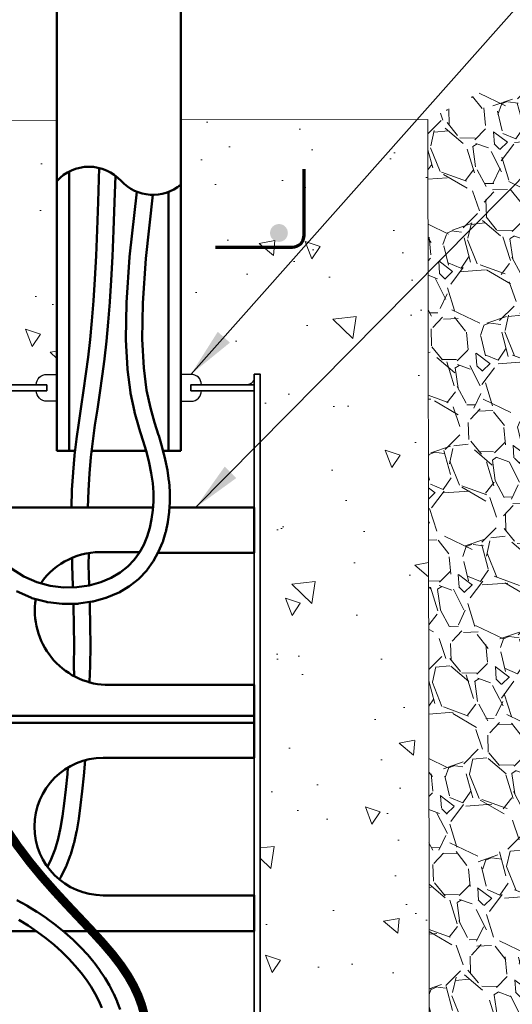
# Model space of a CAD drawing. Header units: inches. Extents: x 0 to 21.3, y 0 to 11.
# Tile 4 of 7: x 5.3 to 6.6, y 6.2 to 8.7. Entities that reach past the tile are written whole.
import ezdxf

# ---------------------------------------------------------------- set-up
doc = ezdxf.new("R2010")
doc.units = ezdxf.units.IN
doc.header["$LTSCALE"] = 0.375
doc.header["$MEASUREMENT"] = 0
for name, color, linetype, lineweight in [('E-AFLD-CIRC-SERS', 203, 'CONTINUOUS', 50), ('E-AFLD-DEVC', 23, 'CONTINUOUS', 50), ('E-GRND-EQUI', 83, 'CONTINUOUS', 50), ('E-POWR-CNDT', 83, 'CONTINUOUS', 50), ('G-ANNO-PATT', 252, 'CONTINUOUS', 18), ('S-FABR-PL~~', 142, 'CONTINUOUS', 35), ('S-FSTN-MISC', 13, 'CONTINUOUS', 25), ('S-REIN-RBAR', 5, 'CONTINUOUS', 70)]:
    doc.layers.add(name, color=color, linetype=linetype, lineweight=lineweight)
doc.layers.add('G-ANNO-TEXT', color=7, linetype='CONTINUOUS')
doc.styles.add('01-E-BLDG-1_1', font='arial.ttf', dxfattribs={"height": 0.09375})
doc.dimstyles.new('01-E-BLDG-1_1', dxfattribs={"dimtxt": 0.09375, "dimasz": 0.125, "dimexe": 0.0625, "dimexo": 0.0625, "dimgap": 0.0625, "dimtad": 1, "dimdec": 4, "dimzin": 3, "dimdsep": 46, "dimlunit": 4, "dimtxsty": '01-E-BLDG-1_1', "dimcen": 0.0625, "dimclrd": 1, "dimclre": 1, "dimclrt": 256, "dimazin": 0, "dimtfac": 1, "dimtdec": 4, "dimtmove": 1, "dimatfit": 3, "dimfxl": 1, "dimfrac": 2, "dimtolj": 1, "dimtzin": 3, "dimlwd": 0, "dimlwe": 0, "dimarcsym": 0})

msp = doc.modelspace()

# ---------------------------------------------------------------- hatches: boundary and pattern name
at = {"layer": 'G-ANNO-PATT'}
h = msp.add_hatch(dxfattribs=at)
h.set_pattern_fill('GRAVEL', color=256, scale=0.25, angle=111.9999999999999, style=0)
h.set_pattern_definition([(340.012787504, (-0.1156471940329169, 0.07324144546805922), (2.835376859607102, -1.011502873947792), [0.03363399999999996, -3.329772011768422]), (296.9697407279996, (-0.08403894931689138, 0.06174497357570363), (-1.355615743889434, 2.687899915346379), [0.05771699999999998, -5.713981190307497]), (244.510447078, (-0.0578631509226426, 0.0103049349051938), (1.61323911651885, 3.348127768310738), [0.04069699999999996, -4.029008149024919]), (19.27368900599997, (0.03660998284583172, -0.05668257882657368), (-4.729570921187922, -1.641237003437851), [0.0525595, -5.20338951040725]), (44.83365417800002, (0.08622365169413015, -0.03933369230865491), (-2.313293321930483, -2.282799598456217), [0.05153875, -5.102343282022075]), (109.2736890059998, (0.1227727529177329, -0.002996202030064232), (1.641237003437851, -4.729570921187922), [0.05255949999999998, -5.203389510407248]), (149.6942404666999, (0.1054238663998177, 0.04661746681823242), (3.535431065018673, -2.076831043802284), [0.06950724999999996, -6.881212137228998]), (184.2553283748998, (0.04541518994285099, 0.08169179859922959), (-5.75507273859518, -0.4377645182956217), [0.06562199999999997, -6.496580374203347]), (233.429565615, (-0.02002593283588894, 0.07682256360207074), (-2.264134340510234, -3.071839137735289), [0.05273749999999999, -5.221018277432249]), (287.2363583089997, (-0.05144752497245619, 0.03446771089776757), (-0.7983721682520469, 2.643407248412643), [0.06020799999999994, -2.950190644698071]), (334.3974377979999, (-0.03360704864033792, -0.02303635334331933), (3.673575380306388, -1.751383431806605), [0.077862, -7.708343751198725]), (250.814074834, (-0.05378718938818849, 0.173731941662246), (-0.735214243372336, -2.184481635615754), [0.02657524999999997, -2.630961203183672]), (283.4692343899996, (-0.06252077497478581, 0.1486326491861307), (-0.7538795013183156, 3.200650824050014), [0.05055924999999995, -5.005377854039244]), (337, (-0.05074432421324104, 0.09946390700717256), (0.2317959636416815, 0.09365164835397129), [0.03535524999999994, -0.3181981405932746]), (315.198590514, (-0.0720042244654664, 0.07199999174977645), (-0.9318501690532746, 0.9716765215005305), [0.0190395, -1.884903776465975]), (43.80140948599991, (-0.05849473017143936, 0.05858382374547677), (-0.6017362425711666, -0.5127509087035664), [0.02692575, -1.319365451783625]), (142.9637565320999, (-0.03906119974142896, 0.07722082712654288), (-0.7445468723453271, 0.5080845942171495), [0.04373224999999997, -1.414005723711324]), (273.5650511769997, (-0.0739705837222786, 0.1035615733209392), (0.04449266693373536, 0.5572435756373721), [0.03162274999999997, -0.7589466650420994]), (128.389540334, (-0.004176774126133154, -0.07585783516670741), (-1.631904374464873, 2.037004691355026), [0.0443, -4.38571128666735]), (182.3461759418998, (-0.03168735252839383, -0.04113510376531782), (2.924362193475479, 0.1029842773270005), [0.03716524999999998, -3.679351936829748]), (45.19859051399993, (-0.1203297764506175, 0.08483124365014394), (-0.9716765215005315, -0.9318501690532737), [0.03807875, -1.865864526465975]), (95.61045966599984, (-0.09349744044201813, 0.1118502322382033), (0.2411285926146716, -2.598914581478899), [0.04429999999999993, -4.385711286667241]), (91.44395477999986, (0.1395367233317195, -0.01779381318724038), (0.004666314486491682, -1.346283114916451), [0.04271999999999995, -2.093280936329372]), (46.77514056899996, (0.1384602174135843, 0.02491263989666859), (-2.081497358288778, -2.189147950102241), [0.03579449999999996, -3.543660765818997]), (178.8014094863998, (0.1105296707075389, 0.1808008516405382), (-1.346283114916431, -0.004666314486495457), [0.03807874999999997, -1.865864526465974]), (129.3540246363, (0.07245913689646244, 0.1815973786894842), (2.144655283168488, -2.638740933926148), [0.04190775, -4.14885590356]), (181.4439547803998, (0.1564189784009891, 0.06722082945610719), (1.34628311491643, 0.004666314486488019), [0.02135999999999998, -2.114640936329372]), (213.3099324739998, (0.1161487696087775, 0.1668930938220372), (-0.8335322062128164, -0.6064025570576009), [0.0127475, -1.2620073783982]), (277.9637565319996, (0.1054954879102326, 0.1598925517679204), (-0.04915898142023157, 0.7890395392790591), [0.05153874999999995, -0.9792376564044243]), (298.0090059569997, (0.1126360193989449, 0.1088507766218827), (-1.168312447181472, 2.224307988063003), [0.04776249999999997, -4.728480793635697]), (55.69006752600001, (-0.01819956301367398, 0.08564947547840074), (-0.369940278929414, -0.4190992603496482), [0.03605549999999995, -0.8653323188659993]), (105.1572265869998, (0.002123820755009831, 0.1154313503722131), (-1.128486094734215, 4.127834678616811), [0.06294849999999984, -6.231890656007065]), (172.9453959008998, (-0.01433521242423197, 0.1761898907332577), (1.997178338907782, -0.2716223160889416), [0.02573899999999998, -2.548168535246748]), (201.9999999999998, (-0.03987943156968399, 0.1793510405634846), (-0.1381443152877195, -0.3254476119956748), [0.015, -0.2349999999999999]), (232.2564371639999, (0.1075551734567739, 0.1014053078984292), (1.247965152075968, 1.582745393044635), [0.03473099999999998, -3.438379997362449]), (160.0127875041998, (0.08629527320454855, 0.07394139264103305), (-2.83537685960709, 1.01150287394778), [0.06726799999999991, -3.296138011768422]), (111.9999999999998, (0.02307878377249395, 0.09693433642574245), (-0.3254476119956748, 0.1381443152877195), [0.06499999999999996, -0.1849999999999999]), (77.30484646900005, (-0.001270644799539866, 0.1572012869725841), (0.68605526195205, 2.97352117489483), [0.0395285, -3.9133185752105]), (6.054604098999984, (0.007416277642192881, 0.1957634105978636), (1.02083550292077, 0.142810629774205), [0.03640049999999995, -1.783626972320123]), (319.645975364, (0.04361377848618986, 0.1996028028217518), (4.097340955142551, -3.467606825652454), [0.05926625, -5.867368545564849]), (287.4260787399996, (0.08877818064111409, 0.1612273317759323), (0.9856754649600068, -3.106999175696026), [0.0626997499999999, -6.207268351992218])])
h.paths.add_polyline_path([(6.741737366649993, 6.424272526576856), (6.753962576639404, 7.332890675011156), (6.601095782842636, 7.714158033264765), (6.730642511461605, 8.24520657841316), (6.668953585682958, 8.621880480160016), (6.371685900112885, 8.468660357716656), (6.376448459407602, 5.455133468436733), (6.689780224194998, 5.638027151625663)])
h = msp.add_hatch(dxfattribs=at)
h.set_pattern_fill('AR-CONC', color=256, scale=0.0625, angle=450)
h.set_pattern_definition([(140, (0.1835779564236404, 1.509903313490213e-14), (0.03922008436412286, 0.4482876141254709), [0.046875, -0.515625]), (84.99999999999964, (0.1835779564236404, 1.509903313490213e-14), (-0.4701200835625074, -0.08671958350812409), [0.03749999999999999, -0.4124999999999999]), (190.4514444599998, (0.1868462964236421, 0.03735730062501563), (-0.4308999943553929, 0.3615680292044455), [0.03983761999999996, -0.4382138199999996]), (136.1841999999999, (0.05857795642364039, 1.509903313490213e-14), (0.1034495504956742, 0.6670258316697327), [0.07031249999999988, -0.773437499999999]), (186.6356354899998, (0.06719877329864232, 0.05558546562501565), (-0.6088241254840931, 0.5841637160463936), [0.05975646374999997, -0.6573210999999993]), (81.18416398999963, (0.05857795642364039, 1.509903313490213e-14), (-0.608824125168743, 0.5841637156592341), [0.05624999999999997, -0.6187500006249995]), (110.9999999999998, (0.08982795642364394, 0.0625000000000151), (0.2516368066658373, 0.3730669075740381), [0.04687499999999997, -0.5156249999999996]), (56.00000000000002, (0.08982795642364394, 0.0625000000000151), (-0.4532187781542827, 0.1520720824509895), [0.03749999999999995, -0.4124999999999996]), (161.4514447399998, (0.1107976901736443, 0.09358890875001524), (-0.2015819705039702, 0.5251389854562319), [0.03983761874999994, -0.4382138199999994]), (127.5, (0.1835779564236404, 1.509903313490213e-14), (-0.2080586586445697, 0.00759990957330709), [0, -0.4074999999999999, 0, -0.4187499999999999, 0, -0.4140624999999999]), (97.4999999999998, (0.1835779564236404, 1.509903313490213e-14), (-0.2465073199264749, 0.1644184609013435), [0, -0.2387499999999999, 0, -0.3981249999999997, 0, -0.1578124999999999]), (57.49999999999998, (0.1835779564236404, -0.1393749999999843), (0.01409679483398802, 0.3336390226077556), [0, -0.1562499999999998, 0, -0.4874999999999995, 0, -0.6468749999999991]), (47.49999999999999, (0.1835779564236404, -0.2018749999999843), (-0.06256561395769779, 0.3644913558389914), [0, -0.203125, 0, -0.32375, 0, -0.459375])])
edge = h.paths.add_edge_path(flags=16)
edge.add_arc((5.029484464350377, 8.109101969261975), 0.005729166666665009, 90, 450)
edge = h.paths.add_edge_path(flags=16)
edge.add_arc((4.577077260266, 8.109101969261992), 0.005729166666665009, 90, 450)
edge = h.paths.add_edge_path(flags=16)
edge.add_arc((5.938447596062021, 8.115464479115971), 0.005729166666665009, 90, 450)
edge = h.paths.add_edge_path(flags=16)
edge.add_arc((4.124670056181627, 8.109101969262), 0.005729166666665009, 90, 450)
edge = h.paths.add_edge_path(flags=16)
edge.add_arc((3.705050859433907, 8.114259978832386), 0.005729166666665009, 90, 450)
edge = h.paths.add_edge_path(flags=16)
edge.add_arc((3.252643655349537, 8.114259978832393), 0.005729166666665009, 90, 450)
h.paths.add_polyline_path([(2.598766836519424, 5.452338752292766), (2.584130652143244, 5.295400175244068), (3.194958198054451, 5.317898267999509), (3.06274877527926, 5.043078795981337), (3.43026434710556, 5.043078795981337), (3.430264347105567, 5.219147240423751), (3.430264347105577, 5.455133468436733), (5.395319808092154, 5.500853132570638), (5.399361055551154, 5.731296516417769), (5.362989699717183, 5.787896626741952), (5.37511349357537, 6.074940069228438), (2.590684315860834, 6.074940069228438)])
h.paths.add_polyline_path([(5.782251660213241, 5.465895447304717), (6.37657286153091, 5.455133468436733), (6.371685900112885, 8.468660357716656), (5.749112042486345, 8.4676507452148), (5.749112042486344, 7.827383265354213), (5.949283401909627, 7.827717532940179), (5.949283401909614, 6.090164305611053), (5.933978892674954, 6.090164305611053), (5.928838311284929, 6.111350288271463), (5.789224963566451, 6.112008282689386)])
h.paths.add_polyline_path([(2.621419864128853, 4.577002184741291), (3.01064724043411, 4.617240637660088), (3.016823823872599, 4.077736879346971), (3.411205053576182, 4.026372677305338), (3.430264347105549, 4.812071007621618), (3.016123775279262, 4.714696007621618), (2.95037377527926, 4.812071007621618), (2.596486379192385, 4.786900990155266), (2.633329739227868, 4.645445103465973)])
h.paths.add_polyline_path([(2.606849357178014, 2.266560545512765), (2.918026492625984, 2.262517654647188), (3.00693424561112, 2.37571792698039), (3.043305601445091, 2.270603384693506), (3.390854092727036, 2.274646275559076), (3.394895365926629, 3.216634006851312), (3.249409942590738, 3.325791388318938), (3.196873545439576, 3.006404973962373), (2.930150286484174, 2.986190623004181), (2.853366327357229, 3.054919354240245), (2.655344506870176, 3.018533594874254)])
edge = h.paths.add_edge_path()
edge.add_arc((5.410741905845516, 7.801313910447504), 0.02607308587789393, 90.01745229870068, 179.8306633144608, ccw=False)
edge.add_line((5.410733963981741, 7.827386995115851), (5.436612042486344, 7.827383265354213))
edge.add_line((5.436612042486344, 7.827383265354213), (5.436612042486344, 8.467143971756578))
edge.add_line((5.436612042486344, 8.467143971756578), (4.9033458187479, 8.46274837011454))
edge.add_line((4.9033458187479, 8.46274837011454), (2.726080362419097, 8.462748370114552))
edge.add_arc((2.7403360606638, 8.319318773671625), 0.1441363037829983, 95.67607790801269, 154.1881070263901)
edge.add_line((2.610580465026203, 8.38207831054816), (2.604402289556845, 8.012767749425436))
edge.add_line((2.604402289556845, 8.012767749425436), (2.579483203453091, 7.80139096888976))
edge.add_line((2.579483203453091, 7.801390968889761), (2.651933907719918, 7.801390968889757))
edge.add_arc((2.659586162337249, 7.817762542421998), 0.01807167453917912, 244.9480929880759, 295.0519070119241)
edge.add_line((2.667238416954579, 7.801390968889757), (5.384668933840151, 7.801390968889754))
at = {"layer": 'S-REIN-RBAR'}
h = msp.add_hatch(color=256, dxfattribs=at)
edge = h.paths.add_edge_path()
edge.add_arc((5.996378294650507, 8.18329705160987), 0.02249692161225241, 270, 630, ccw=False)

# ---------------------------------------------------------------- linework, layer by layer
at = {"layer": 'E-AFLD-CIRC-SERS'}
for points in [[(5.473376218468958, 7.492017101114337), (5.474635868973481, 7.536292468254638, -0.008231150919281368), (5.4746664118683, 7.536972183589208), (5.477335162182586, 7.580406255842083, -0.007708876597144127), (5.477384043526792, 7.581041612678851), (5.481266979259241, 7.623035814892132, -0.006278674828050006), (5.481321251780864, 7.623551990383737), (5.486154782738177, 7.66456381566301, -0.00455051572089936), (5.486202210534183, 7.664936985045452), (5.491722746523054, 7.705423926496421, -0.002623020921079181), (5.491753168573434, 7.705638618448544), (5.49769711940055, 7.746058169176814, -0.0006141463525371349), (5.497704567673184, 7.746108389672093), (5.503800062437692, 7.78686267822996), (5.509773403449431, 7.828334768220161), (5.515364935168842, 7.870983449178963), (5.520379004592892, 7.915390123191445), (5.524830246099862, 7.962332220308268), (5.528778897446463, 8.01258662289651), (5.532283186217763, 8.066913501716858), (5.535401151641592, 8.126068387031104), (5.5381910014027, 8.190803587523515), (5.540711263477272, 8.26186957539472), (5.543225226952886, 8.346933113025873)], [(5.514726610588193, 7.492017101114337), (5.51594314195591, 7.534776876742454), (5.518571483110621, 7.577553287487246), (5.522401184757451, 7.618971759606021), (5.527182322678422, 7.65953903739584), (5.532662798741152, 7.699732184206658), (5.538587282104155, 7.740019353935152), (5.544687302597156, 7.780803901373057, 0.001354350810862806), (5.54470356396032, 7.780914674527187), (5.550703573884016, 7.822571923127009, 0.003171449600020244), (5.550739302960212, 7.822831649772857), (5.556371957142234, 7.865793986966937, 0.004481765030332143), (5.556416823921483, 7.866161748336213), (5.561472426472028, 7.910936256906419, 0.004473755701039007), (5.561510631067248, 7.911304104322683), (5.565995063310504, 7.958596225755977, 0.004032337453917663), (5.56602385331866, 7.958928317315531), (5.569996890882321, 8.009493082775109, 0.003499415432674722), (5.570017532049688, 8.009781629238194), (5.57353895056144, 8.064374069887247, 0.002938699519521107), (5.573553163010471, 8.06461658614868), (5.576682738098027, 8.12399173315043, 0.002397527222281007), (5.576692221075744, 8.124189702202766), (5.579489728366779, 8.189102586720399, 0.001905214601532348), (5.579495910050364, 8.189259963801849), (5.582021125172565, 8.260465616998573, 0.001475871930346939), (5.582025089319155, 8.260587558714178), (5.584002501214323, 8.327496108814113)], [(5.320926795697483, 7.339385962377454), (5.35293925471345, 7.318501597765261), (5.386058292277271, 7.30385165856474), (5.419825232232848, 7.294779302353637), (5.453593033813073, 7.290769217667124), (5.486646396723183, 7.291320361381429), (5.518213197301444, 7.295912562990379), (5.547480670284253, 7.303984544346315), (5.573625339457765, 7.314921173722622), (5.596102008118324, 7.328141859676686), (5.615157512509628, 7.343312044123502), (5.631188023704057, 7.360209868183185), (5.644519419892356, 7.378638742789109), (5.655412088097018, 7.398391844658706), (5.664080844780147, 7.41922552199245), (5.67072111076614, 7.440853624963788), (5.675523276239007, 7.462932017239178), (5.678642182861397, 7.485111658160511), (5.680107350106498, 7.507462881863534), (5.67992260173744, 7.530274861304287), (5.678078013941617, 7.553854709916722), (5.674552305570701, 7.578491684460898), (5.66932094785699, 7.604454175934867), (5.662362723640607, 7.631992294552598), (5.653630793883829, 7.661452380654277), (5.64328383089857, 7.69372402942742, -0.007923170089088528), (5.643093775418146, 7.694350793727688), (5.632309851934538, 7.732055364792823, -0.01747332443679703), (5.631961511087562, 7.73345675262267), (5.622169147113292, 7.779697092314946, -0.02032368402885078), (5.621888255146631, 7.781352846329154), (5.614446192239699, 7.839449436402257, -0.01912777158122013), (5.614305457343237, 7.841023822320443), (5.610572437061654, 7.914297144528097, -0.0163629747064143), (5.610547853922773, 7.915649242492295), (5.611882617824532, 8.007419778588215, -0.01342047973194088), (5.611928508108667, 8.00852806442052), (5.61968979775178, 8.122116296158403, -0.01084503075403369), (5.619770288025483, 8.123009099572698), (5.638165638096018, 8.287156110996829)], [(5.33468815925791, 7.281377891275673), (5.370795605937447, 7.26540605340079, 0.03851656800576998), (5.373793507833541, 7.26434736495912), (5.410542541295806, 7.25447379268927, 0.03608464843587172), (5.413467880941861, 7.25391016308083), (5.450104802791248, 7.249559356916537, 0.03373126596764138), (5.452886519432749, 7.249418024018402), (5.4886576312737, 7.250014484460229, 0.03195823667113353), (5.491288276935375, 7.250226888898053), (5.525439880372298, 7.255195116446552, 0.03117207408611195), (5.527959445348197, 7.25572368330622), (5.559737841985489, 7.26448817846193, 0.03178120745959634), (5.5622185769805, 7.265345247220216), (5.590870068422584, 7.277330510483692, 0.03388861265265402), (5.59337254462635, 7.278582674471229), (5.618312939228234, 7.293252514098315, 0.03518116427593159), (5.62070699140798, 7.294897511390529), (5.642030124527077, 7.311872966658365, 0.03485660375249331), (5.644151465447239, 7.313817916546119), (5.66212067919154, 7.332759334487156, 0.03321421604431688), (5.663872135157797, 7.334869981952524), (5.678750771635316, 7.355437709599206, 0.03058653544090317), (5.680103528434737, 7.357571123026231), (5.69215492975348, 7.379425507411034, 0.02741841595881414), (5.693138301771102, 7.38146579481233), (5.702625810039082, 7.404267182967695, 0.02410909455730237), (5.703301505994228, 7.406140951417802), (5.710488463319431, 7.429549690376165, 0.02093191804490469), (5.710926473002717, 7.43122293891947), (5.716076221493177, 7.454899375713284, 0.01861846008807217), (5.716347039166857, 7.456413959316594), (5.719680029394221, 7.48011602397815, 0.01856360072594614), (5.719837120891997, 7.481642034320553), (5.721402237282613, 7.505517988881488, 0.01839129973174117), (5.721445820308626, 7.507037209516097), (5.721249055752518, 7.531332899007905, 0.01749421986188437), (5.721186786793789, 7.53277731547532), (5.719234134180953, 7.557738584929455, 0.01601961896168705), (5.719088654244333, 7.559054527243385), (5.715386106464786, 7.584927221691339, 0.01417420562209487), (5.715187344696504, 7.586081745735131), (5.709740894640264, 7.613111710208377, 0.01216595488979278), (5.709518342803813, 7.614092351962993), (5.702333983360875, 7.642525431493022, 0.01016379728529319), (5.702111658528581, 7.643335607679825), (5.69319538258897, 7.673417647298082, 0.005529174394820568), (5.69306065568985, 7.673854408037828), (5.68274390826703, 7.706031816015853), (5.672248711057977, 7.742726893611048), (5.662780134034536, 7.787438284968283), (5.655545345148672, 7.843916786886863), (5.651886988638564, 7.915724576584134), (5.653203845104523, 8.006263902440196), (5.660896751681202, 8.118851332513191), (5.678875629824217, 8.27928204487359)], [(5.476960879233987, 7.291158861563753), (5.476828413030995, 7.295659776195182), (5.475281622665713, 7.345644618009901, -0.001129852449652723), (5.475278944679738, 7.34573798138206), (5.475189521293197, 7.365455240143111)], [(5.518172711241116, 7.295906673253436), (5.518143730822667, 7.296891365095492, 0.0003782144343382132), (5.518142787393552, 7.296922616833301), (5.516596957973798, 7.346876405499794), (5.517177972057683, 7.376911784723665), (5.517177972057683, 7.376911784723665)], [(5.518939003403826, 7.052929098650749), (5.520718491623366, 7.093549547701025, 0.004358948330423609), (5.520725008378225, 7.093909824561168), (5.521196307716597, 7.144215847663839, 0.004517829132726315), (5.521196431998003, 7.144589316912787), (5.520755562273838, 7.195246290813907, 0.003331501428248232), (5.520751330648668, 7.195521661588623), (5.51963389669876, 7.246239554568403, 0.001848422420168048), (5.519629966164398, 7.24639230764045), (5.51939676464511, 7.254315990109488)], [(5.442562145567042, 6.555852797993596), (5.446221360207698, 6.561869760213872, 0.02220717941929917), (5.447104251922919, 6.563478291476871), (5.459929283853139, 6.589522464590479, 0.02204144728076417), (5.460661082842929, 6.591190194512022), (5.470932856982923, 6.617718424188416, 0.02021550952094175), (5.471472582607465, 6.619299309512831), (5.47961950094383, 6.64674292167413, 0.01704265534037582), (5.479974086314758, 6.648106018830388), (5.486424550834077, 6.676896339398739, 0.01311860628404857), (5.486633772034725, 6.677960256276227), (5.4918161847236, 6.708528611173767, 0.009053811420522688), (5.491927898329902, 6.709268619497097), (5.496270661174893, 6.742046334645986, 0.005293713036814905), (5.496323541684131, 6.742480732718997), (5.500255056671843, 6.777899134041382, 0.002589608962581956), (5.500277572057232, 6.778112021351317), (5.504133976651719, 6.816473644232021, 0.002306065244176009), (5.5041521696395, 6.816663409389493), (5.507734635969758, 6.855936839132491)], [(5.595899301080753, 6.228418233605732), (5.588843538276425, 6.247448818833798, 0.01496191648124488), (5.588379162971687, 6.248594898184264), (5.58003243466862, 6.267545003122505, 0.01483666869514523), (5.579505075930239, 6.268652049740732), (5.569822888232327, 6.287514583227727, 0.01459356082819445), (5.569241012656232, 6.288571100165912), (5.558178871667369, 6.307338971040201, 0.01424459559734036), (5.557552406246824, 6.308335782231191), (5.545065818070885, 6.32700189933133, 0.01380540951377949), (5.544405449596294, 6.327932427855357), (5.530449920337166, 6.346489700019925, 0.01329376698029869), (5.529766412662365, 6.3473499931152), (5.514297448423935, 6.365791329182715, 0.01272806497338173), (5.513601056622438, 6.366579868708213), (5.496574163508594, 6.384898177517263, 0.01209605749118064), (5.495875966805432, 6.385613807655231), (5.477278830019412, 6.403774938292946, 0.01145654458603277), (5.476586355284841, 6.404420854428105), (5.45653537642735, 6.422282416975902, 0.01106357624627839), (5.45583924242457, 6.422875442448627), (5.434483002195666, 6.440267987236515, 0.01092116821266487), (5.433770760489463, 6.440822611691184), (5.411257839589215, 6.457576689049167, 0.01100086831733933), (5.410516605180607, 6.458103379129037), (5.386995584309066, 6.474049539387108, 0.0112883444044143), (5.38621165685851, 6.474555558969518), (5.361831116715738, 6.48952435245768, 0.01178021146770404), (5.360989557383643, 6.490014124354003), (5.335898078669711, 6.503836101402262, 0.0124818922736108)]]:
    msp.add_lwpolyline(points, format="xyb", dxfattribs=at)
for points in [[(5.479776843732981, 7.06823367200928), (5.479394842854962, 7.094477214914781), (5.479862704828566, 7.144416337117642), (5.479424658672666, 7.194748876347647), (5.478311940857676, 7.245252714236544), (5.478176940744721, 7.249839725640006)], [(5.412907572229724, 6.587596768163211), (5.422445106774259, 6.606964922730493), (5.432085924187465, 6.631863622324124), (5.439794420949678, 6.65783037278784), (5.445972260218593, 6.685403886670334), (5.451001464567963, 6.715068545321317), (5.455266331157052, 6.747258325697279), (5.459161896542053, 6.782352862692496), (5.462998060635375, 6.820513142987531), (5.464555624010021, 6.837588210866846)], [(5.550302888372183, 6.232499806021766), (5.54245274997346, 6.250322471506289), (5.533326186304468, 6.268102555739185), (5.522869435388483, 6.285843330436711), (5.511027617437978, 6.303545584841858), (5.497745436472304, 6.321207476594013), (5.482967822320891, 6.338824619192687), (5.466639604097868, 6.35639126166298), (5.448739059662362, 6.373872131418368), (5.429383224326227, 6.391114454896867), (5.408731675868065, 6.407933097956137), (5.386945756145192, 6.424146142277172), (5.364187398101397, 6.439575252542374), (5.340619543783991, 6.45404508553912)]]:
    msp.add_lwpolyline(points, dxfattribs=at)
at = {"layer": 'E-AFLD-DEVC'}
for points in [[(5.679094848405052, 7.492017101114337), (5.16367196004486, 7.492017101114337)], [(5.69099399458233, 7.378403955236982), (5.933504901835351, 7.378425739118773), (5.933978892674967, 7.492017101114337), (5.72051722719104, 7.492017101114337)], [(5.933978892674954, 6.95028708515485), (4.912826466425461, 6.95028708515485), (4.912826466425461, 6.967594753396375), (5.933978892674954, 6.967594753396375)], [(4.895518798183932, 6.516763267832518), (4.895518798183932, 6.425864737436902), (5.384410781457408, 6.425864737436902)]]:
    msp.add_lwpolyline(points, dxfattribs=at)
for points in [[(5.395938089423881, 7.301197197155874, -0.2620520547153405), (5.557259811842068, 7.379416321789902), (5.644816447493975, 7.379364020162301)], [(5.452168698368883, 6.425864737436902), (5.933978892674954, 6.425864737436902), (5.933978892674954, 6.515864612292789), (5.553210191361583, 6.515864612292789, -0.9999999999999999), (5.553210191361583, 6.862017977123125), (5.933978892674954, 6.862017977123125), (5.933504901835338, 7.045596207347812), (5.558249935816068, 7.045596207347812, -0.4437689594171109), (5.383281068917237, 7.26179828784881)]]:
    msp.add_lwpolyline(points, format="xyb", dxfattribs=at)
at = {"layer": 'E-GRND-EQUI', "const_width": 0.022}
msp.add_lwpolyline([(5.657108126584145, 6.215181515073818), (5.650560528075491, 6.239153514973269), (5.641666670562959, 6.263351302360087), (5.630149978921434, 6.288003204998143), (5.615733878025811, 6.313337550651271), (5.59814179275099, 6.33958266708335), (5.577097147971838, 6.366966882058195), (5.55249025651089, 6.395693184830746), (5.524878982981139, 6.425863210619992), (5.494988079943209, 6.457553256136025), (5.463542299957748, 6.490839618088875), (5.43126639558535, 6.525798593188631), (5.398885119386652, 6.562506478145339), (5.367123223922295, 6.601039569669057), (5.336705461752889, 6.641474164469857), (5.308235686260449, 6.683791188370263)], dxfattribs=at)
at = {"layer": 'E-POWR-CNDT'}
for p, q in [((5.436612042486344, 9.023410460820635), (5.436612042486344, 7.635209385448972)), ((5.749112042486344, 7.635209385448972), (5.749112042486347, 9.023410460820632)), ((5.467862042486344, 8.337962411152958), (5.467862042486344, 7.635209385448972)), ((5.717862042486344, 7.635209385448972), (5.717862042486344, 8.286477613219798)), ((5.436612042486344, 7.635209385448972), (5.48209541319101, 7.635209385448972)), ((5.704182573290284, 7.635209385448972), (5.749112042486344, 7.635209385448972))]:
    msp.add_line(p, q, dxfattribs=at)
msp.add_lwpolyline([(5.524314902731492, 7.635209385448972), (5.661409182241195, 7.635209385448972)], dxfattribs=at)
for centre, radius, start, end in [((5.51764577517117, 8.24077725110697), 0.1091942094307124, 42.4142184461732, 137.9111676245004), ((5.678879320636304, 8.388476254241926), 0.1091942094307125, 222.414218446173, 310.0301705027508)]:
    msp.add_arc(centre, radius, start, end, dxfattribs=at)
at = {"layer": 'G-ANNO-PATT'}
for points in [[(5.436612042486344, 8.467143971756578), (2.726080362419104, 8.462748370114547)], [(6.37657286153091, 5.455133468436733), (6.371685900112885, 8.468660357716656), (5.749112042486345, 8.4676507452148)]]:
    msp.add_lwpolyline(points, dxfattribs=at)
at = {"layer": 'S-FABR-PL~~'}
for points in [[(5.949283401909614, 6.700748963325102), (5.949283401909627, 7.827717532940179), (5.933978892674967, 7.827717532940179), (5.933978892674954, 6.700748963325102)], [(5.949283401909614, 6.700748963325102), (5.949283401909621, 6.820890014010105)], [(5.933978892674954, 6.708560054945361), (5.933978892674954, 6.090164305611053), (5.949283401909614, 6.090164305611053), (5.949283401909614, 6.711553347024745)]]:
    msp.add_lwpolyline(points, dxfattribs=at)
for points in [[(5.411182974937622, 7.801390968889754), (2.667238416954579, 7.801390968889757), (2.667238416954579, 7.786086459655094), (5.411182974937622, 7.78608645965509)], [(5.933978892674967, 7.801390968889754), (5.774541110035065, 7.801390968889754), (5.774541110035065, 7.78608645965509), (5.933978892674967, 7.78608645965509)]]:
    msp.add_lwpolyline(points, close=True, dxfattribs=at)
msp.add_arc((5.916427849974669, 7.818942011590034), 0.0175510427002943, 269.9999999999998, 0, dxfattribs=at)
at = {"layer": 'S-FSTN-MISC'}
for points in [[(5.411182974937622, 7.801390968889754), (5.384668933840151, 7.801390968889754, -0.4183088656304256), (5.411182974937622, 7.827383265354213), (5.436612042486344, 7.827383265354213), (5.436612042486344, 7.759572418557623), (5.411182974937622, 7.759572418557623, -0.4142135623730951), (5.384668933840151, 7.78608645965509), (5.411182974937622, 7.78608645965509)], [(5.774541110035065, 7.801390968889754), (5.801055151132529, 7.801390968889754, 0.4183088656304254), (5.774541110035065, 7.827383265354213), (5.749112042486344, 7.827383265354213), (5.749112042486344, 7.759572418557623), (5.774541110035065, 7.759572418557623, 0.4142135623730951), (5.801055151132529, 7.78608645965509), (5.774541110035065, 7.78608645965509)]]:
    msp.add_lwpolyline(points, format="xyb", close=True, dxfattribs=at)
at = {"layer": 'S-REIN-RBAR'}
for p, q in [((6.060053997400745, 8.177447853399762), (6.060053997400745, 8.343650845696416)), ((5.836067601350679, 8.147447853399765), (6.030053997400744, 8.147447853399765))]:
    msp.add_line(p, q, dxfattribs=at)
msp.add_arc((6.030053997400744, 8.177447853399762), 0.03, 269.9999999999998, 0, dxfattribs=at)

# ---------------------------------------------------------------- leaders
at = {"layer": 'G-ANNO-TEXT'}
for points in [[(5.774417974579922, 7.827383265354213), (6.67136551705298, 8.836859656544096), (6.67136551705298, 8.975104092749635)], [(5.786433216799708, 7.492017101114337), (7.117649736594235, 8.836859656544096), (7.117649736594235, 8.975104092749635)]]:
    msp.add_leader(points, dimstyle='01-E-BLDG-1_1', dxfattribs=at)

doc.saveas('drawing.dxf')
